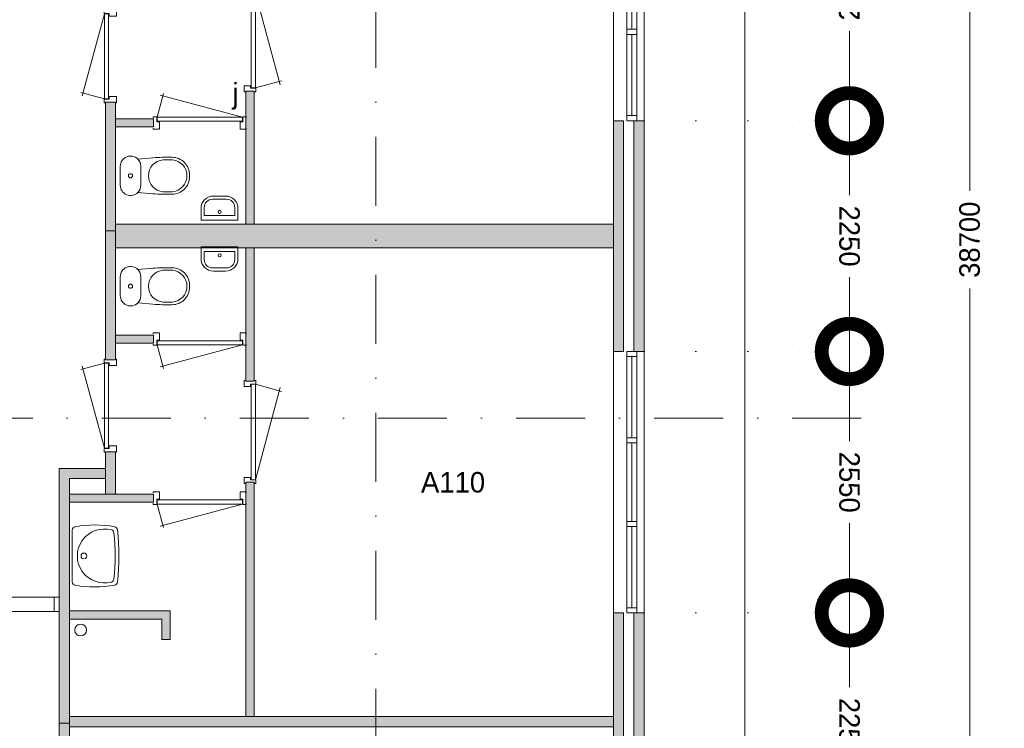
# Model space of a CAD drawing. Header units: millimetres. Extents: x -8493 to 75607, y -3060 to 56340.
# Tile 31 of 35: x 43980 to 53574, y 19269 to 26180. Entities that reach past the tile are written whole.
import ezdxf
from ezdxf.enums import TextEntityAlignment as Align

# ---------------------------------------------------------------- set-up
doc = ezdxf.new("R2010")
doc.units = ezdxf.units.MM
doc.header["$PDMODE"] = 3
doc.header["$PDSIZE"] = 1
doc.linetypes.add('DGN1', pattern=[504.6, 0, -504.6])
doc.linetypes.add('DGN4', pattern=[1345.6, 672.8, -336.4, 0, -336.4])
for name, color, linetype in [('16', 7, 'Continuous'), ('17', 7, 'Continuous'), ('30', 7, 'Continuous'), ('31', 7, 'Continuous'), ('32', 7, 'Continuous'), ('33', 7, 'Continuous'), ('40', 7, 'Continuous'), ('48', 7, 'Continuous'), ('56', 7, 'Continuous'), ('58', 7, 'Continuous'), ('61', 7, 'Continuous'), ('62', 7, 'Continuous')]:
    doc.layers.add(name, color=color, linetype=linetype)
doc.styles.add('dgn003', font='dgn003.shx')
doc.styles.get("Standard").update_dxf_attribs({"font": 'arial.ttf'})
doc.dimstyles.get("Standard").update_dxf_attribs({"dimtxt": 0.18, "dimasz": 0.18, "dimexe": 0.18, "dimexo": 0.0625, "dimgap": 0.09, "dimtad": 0, "dimtih": 1, "dimtoh": 1, "dimdec": 4, "dimzin": 0, "dimdsep": 46, "dimtxsty": 'Standard', "dimcen": 0.09, "dimadec": 0, "dimazin": 0, "dimtfac": 1, "dimtdec": 4, "dimtofl": 0, "dimtmove": 0, "dimatfit": 3, "dimfxl": 1, "dimtolj": 1, "dimtzin": 0, "dimarcsym": 0})

# ---------------------------------------------------------------- blocks, each defined once
blk = doc.blocks.new('CLOS0216')
at = {"layer": '40', "color": 7, "linetype": 'Continuous', "lineweight": 0}
for p, q in [((527.8, 155), (435.8, 155)), ((220, -92.5), (220, 92.5)), ((670, -1.1), (670, 0.8)), ((527.8, -155), (435.5, -155))]:
    blk.add_line(p, q, dxfattribs=at)
at = {"layer": '40', "color": 7, "linetype": 'Continuous', "lineweight": 0, "flags": 128}
for points in [[(338.3, -175.7), (191.9, -162), (191.9, -162, -0.674333), (20, -92.5), (20, -92.5), (20, 92.5), (20, 92.5, -0.674333), (191.9, 162), (191.9, 162), (338.3, 175.7), (338.3, 175.7, -0.023285), (431.3, 180), (431.3, 180), (525, 180), (525, 180, -0.414214), (695, 10), (695, 10), (695, -10), (695, -10, -0.414214), (525, -180), (525, -180), (431.3, -180), (431.3, -180, -0.023285), (338.3, -175.7)], [(436.6, -155, -0.917514), (436.6, 155)], [(527.8, 155, -0.917521), (527.8, -155)]]:
    blk.add_lwpolyline(points, format="xyb", dxfattribs=at)
at = {"layer": '40', "color": 7, "linetype": 'Continuous', "lineweight": 0}
blk.add_circle((120, 0), 20, dxfattribs=at)
for centre, start, end in [((120, 92.5), 0, 44.02728), ((120, -92.5), 315.97272, 0)]:
    blk.add_arc(centre, 100, start, end, dxfattribs=at)
blk = doc.blocks.new('WT0116')
at = {"layer": '40', "color": 7, "linetype": 'Continuous', "lineweight": 0}
blk.add_line((20, -253.2), (20, 253.2), dxfattribs=at)
blk.add_circle((133.3, 0), 28.1, dxfattribs=at)
for centre, radius, start, end in [((236.5, -765.8), 1068.4, 79.44861, 100.20169), ((53, 253.2), 33, 100.00267, 180), ((332.1, 0), 263.1, 74.86666, 285.13334), ((392.2, 222.2), 33, 6.04176, 74.86666), ((-1706.8, 0), 2143.7, 353.95824, 6.04176), ((426.2, 252), 33, 6.85751, 79.65449), ((-1669.4, 0), 2143.7, 353.14249, 6.85751), ((53, -253.2), 33, 180, 259.99733), ((236.5, 765.8), 1068.4, 259.79831, 280.55139), ((392.2, -222.2), 33, 285.13334, 353.95824), ((426.2, -252), 33, 280.34551, 353.14249)]:
    blk.add_arc(centre, radius, start, end, dxfattribs=at)
blk = doc.blocks.new('830R1048')
at = {"layer": '33', "color": 1, "linetype": 'Continuous', "lineweight": 0}
for p, q in [((-108, -38), (-336.87, -99.32)), ((-108, -868), (-322.82, -66.28))]:
    blk.add_line(p, q, dxfattribs=at)
at = {"layer": '33', "color": 92, "linetype": 'Continuous', "lineweight": 13, "true_color": 0x00e100, "flags": 128}
for points in [[(-100, 0), (-111, 0), (-111, -35), (-61, -35), (-61, -60), (11, -60), (11, 0), (0, 0)], [(-100, -906), (-111, -906), (-111, -871), (-61, -871), (-61, -846), (11, -846), (11, -906), (0, -906)]]:
    blk.add_lwpolyline(points, dxfattribs=at)
at = {"layer": '33', "color": 2, "linetype": 'Continuous', "lineweight": 13, "true_color": 0xf0f000, "flags": 128}
blk.add_lwpolyline([(-108, -868), (-108, -38), (-68, -38), (-68, -868), (-108, -868)], dxfattribs=at)
blk = doc.blocks.new('830R1049')
at = {"layer": '33', "color": 1, "linetype": 'Continuous', "lineweight": 0}
for p, q in [((38, -108), (99.32, -336.87)), ((868, -108), (66.28, -322.82))]:
    blk.add_line(p, q, dxfattribs=at)
at = {"layer": '33', "color": 92, "linetype": 'Continuous', "lineweight": 13, "true_color": 0x00e100, "flags": 128}
for points in [[(0, -100), (0, -111), (35, -111), (35, -61), (60, -61), (60, 11), (0, 11), (0, 0)], [(906, -100), (906, -111), (871, -111), (871, -61), (846, -61), (846, 11), (906, 11), (906, 0)]]:
    blk.add_lwpolyline(points, dxfattribs=at)
at = {"layer": '33', "color": 2, "linetype": 'Continuous', "lineweight": 13, "true_color": 0xf0f000, "flags": 128}
blk.add_lwpolyline([(868, -108), (38, -108), (38, -68), (868, -68), (868, -108)], dxfattribs=at)
blk = doc.blocks.new('930L0916')
at = {"layer": '33', "color": 1, "linetype": 'Continuous', "lineweight": 0}
for p, q in [((98, 968), (353.44, 899.56)), ((98, 38), (338.7, 936.31))]:
    blk.add_line(p, q, dxfattribs=at)
at = {"layer": '33', "color": 92, "linetype": 'Continuous', "lineweight": 13, "true_color": 0x00e100, "flags": 128}
for points in [[(90, 1006), (101, 1006), (101, 971), (51, 971), (51, 946), (-11, 946), (-11, 1006), (0, 1006)], [(90, 0), (101, 0), (101, 35), (51, 35), (51, 60), (-11, 60), (-11, 0), (0, 0)]]:
    blk.add_lwpolyline(points, dxfattribs=at)
at = {"layer": '33', "color": 2, "linetype": 'Continuous', "lineweight": 13, "true_color": 0xf0f000, "flags": 128}
blk.add_lwpolyline([(98, 968), (98, 38), (58, 38), (58, 968), (98, 968)], dxfattribs=at)
blk = doc.blocks.new('830R1050')
at = {"layer": '33', "color": 1, "linetype": 'Continuous', "lineweight": 0}
for p, q in [((38, -108), (99.32, -336.87)), ((868, -108), (66.28, -322.82))]:
    blk.add_line(p, q, dxfattribs=at)
at = {"layer": '33', "color": 92, "linetype": 'Continuous', "lineweight": 13, "true_color": 0x00e100, "flags": 128}
for points in [[(0, -100), (0, -111), (35, -111), (35, -61), (60, -61), (60, 11), (0, 11), (0, 0)], [(906, -100), (906, -111), (871, -111), (871, -61), (846, -61), (846, 11), (906, 11), (906, 0)]]:
    blk.add_lwpolyline(points, dxfattribs=at)
at = {"layer": '33', "color": 2, "linetype": 'Continuous', "lineweight": 13, "true_color": 0xf0f000, "flags": 128}
blk.add_lwpolyline([(868, -108), (38, -108), (38, -68), (868, -68), (868, -108)], dxfattribs=at)
blk = doc.blocks.new('FT0116')
at = {"layer": '40', "color": 7, "linetype": 'Continuous', "lineweight": 0}
for p, q in [((-180, -135.1), (-180, -20)), ((-180, -20), (180, -20)), ((-148.9, -64.6), (148.9, -64.6)), ((148.9, -64.6), (148.9, -144))]:
    blk.add_line(p, q, dxfattribs=at)
at = {"layer": '40', "color": 7, "linetype": 'Continuous', "lineweight": 0, "flags": 128}
for points in [[(-148.9, -144), (-148.9, -64.6)], [(180, -20), (180, -135.1)], [(68.9, -224), (-68.9, -224)], [(60, -255.1), (-60, -255.1)]]:
    blk.add_lwpolyline(points, dxfattribs=at)
for points in [[(-60, -255.1, -0.414214), (-180, -135.1)], [(-68.9, -224, -0.414214), (-148.9, -144)]]:
    blk.add_lwpolyline(points, format="xyb", dxfattribs=at)
at = {"layer": '40', "color": 7, "linetype": 'Continuous', "lineweight": 0}
blk.add_circle((0.9, -101.1), 15.1, dxfattribs=at)
for centre, radius in [((60, -135.1), 120), ((68.9, -144), 80)]:
    blk.add_arc(centre, radius, 270, 0, dxfattribs=at)
blk = doc.blocks.new('930L0917')
at = {"layer": '33', "color": 1, "linetype": 'Continuous', "lineweight": 0}
for p, q in [((98, -38), (338.7, -936.31)), ((98, -968), (353.44, -899.56))]:
    blk.add_line(p, q, dxfattribs=at)
at = {"layer": '33', "color": 92, "linetype": 'Continuous', "lineweight": 13, "true_color": 0x00e100, "flags": 128}
for points in [[(90, 0), (101, 0), (101, -35), (51, -35), (51, -60), (-11, -60), (-11, 0), (0, 0)], [(90, -1006), (101, -1006), (101, -971), (51, -971), (51, -946), (-11, -946), (-11, -1006), (0, -1006)]]:
    blk.add_lwpolyline(points, dxfattribs=at)
at = {"layer": '33', "color": 2, "linetype": 'Continuous', "lineweight": 13, "true_color": 0xf0f000, "flags": 128}
blk.add_lwpolyline([(98, -968), (98, -38), (58, -38), (58, -968), (98, -968)], dxfattribs=at)
blk = doc.blocks.new('CLOS0217')
at = {"layer": '40', "color": 7, "linetype": 'Continuous', "lineweight": 0}
for p, q in [((527.8, 155), (435.5, 155)), ((220, 92.5), (220, -92.5)), ((670, 1.1), (670, -0.8)), ((527.8, -155), (435.8, -155))]:
    blk.add_line(p, q, dxfattribs=at)
at = {"layer": '40', "color": 7, "linetype": 'Continuous', "lineweight": 0, "flags": 128}
for points in [[(338.3, 175.7), (191.9, 162), (191.9, 162, 0.674333), (20, 92.5), (20, 92.5), (20, -92.5), (20, -92.5, 0.674333), (191.9, -162), (191.9, -162), (338.3, -175.7), (338.3, -175.7, 0.023285), (431.3, -180), (431.3, -180), (525, -180), (525, -180, 0.414214), (695, -10), (695, -10), (695, 10), (695, 10, 0.414214), (525, 180), (525, 180), (431.3, 180), (431.3, 180, 0.023285), (338.3, 175.7)], [(191.9, 162, -0.194504), (220, 92.5)], [(220, -92.5, -0.194504), (191.9, -162)]]:
    blk.add_lwpolyline(points, format="xyb", dxfattribs=at)
at = {"layer": '40', "color": 7, "linetype": 'Continuous', "lineweight": 0}
blk.add_circle((120, 0), 20, dxfattribs=at)
for centre, start, end in [((450, 0), 94.92635, 265.07365), ((514.4, 0), 274.9259, 85.0741)]:
    blk.add_arc(centre, 155.6, start, end, dxfattribs=at)
blk = doc.blocks.new('830R1052')
at = {"layer": '33', "color": 1, "linetype": 'Continuous', "lineweight": 0}
for p, q in [((38, 108), (99.32, 336.87)), ((868, 108), (66.28, 322.82))]:
    blk.add_line(p, q, dxfattribs=at)
at = {"layer": '33', "color": 92, "linetype": 'Continuous', "lineweight": 13, "true_color": 0x00e100, "flags": 128}
for points in [[(0, 100), (0, 111), (35, 111), (35, 61), (60, 61), (60, -11), (0, -11), (0, 0)], [(906, 100), (906, 111), (871, 111), (871, 61), (846, 61), (846, -11), (906, -11), (906, 0)]]:
    blk.add_lwpolyline(points, dxfattribs=at)
at = {"layer": '33', "color": 2, "linetype": 'Continuous', "lineweight": 13, "true_color": 0xf0f000, "flags": 128}
blk.add_lwpolyline([(868, 108), (38, 108), (38, 68), (868, 68), (868, 108)], dxfattribs=at)
blk = doc.blocks.new('FT0117')
at = {"layer": '40', "color": 7, "linetype": 'Continuous', "lineweight": 0}
for p, q in [((-180, 135.1), (-180, 20)), ((148.9, 64.6), (148.9, 144)), ((-180, 20), (180, 20)), ((-148.9, 64.6), (148.9, 64.6))]:
    blk.add_line(p, q, dxfattribs=at)
at = {"layer": '40', "color": 7, "linetype": 'Continuous', "lineweight": 0, "flags": 128}
for points in [[(68.9, 224), (-68.9, 224)], [(60, 255.1), (-60, 255.1)], [(-148.9, 144), (-148.9, 64.6)], [(180, 20), (180, 135.1)]]:
    blk.add_lwpolyline(points, dxfattribs=at)
for points in [[(60, 255.1, -0.414214), (180, 135.1)], [(68.9, 224, -0.414214), (148.9, 144)]]:
    blk.add_lwpolyline(points, format="xyb", dxfattribs=at)
at = {"layer": '40', "color": 7, "linetype": 'Continuous', "lineweight": 0}
blk.add_circle((0.9, 101.1), 15.1, dxfattribs=at)
for centre, radius in [((-60, 135.1), 120), ((-68.9, 144), 80)]:
    blk.add_arc(centre, radius, 90, 180, dxfattribs=at)
blk = doc.blocks.new('830R1053')
at = {"layer": '33', "color": 1, "linetype": 'Continuous', "lineweight": 0}
for p, q in [((-108, 868), (-322.82, 66.28)), ((-108, 38), (-336.87, 99.32))]:
    blk.add_line(p, q, dxfattribs=at)
at = {"layer": '33', "color": 92, "linetype": 'Continuous', "lineweight": 13, "true_color": 0x00e100, "flags": 128}
for points in [[(-100, 906), (-111, 906), (-111, 871), (-61, 871), (-61, 846), (11, 846), (11, 906), (0, 906)], [(-100, 0), (-111, 0), (-111, 35), (-61, 35), (-61, 60), (11, 60), (11, 0), (0, 0)]]:
    blk.add_lwpolyline(points, dxfattribs=at)
at = {"layer": '33', "color": 2, "linetype": 'Continuous', "lineweight": 13, "true_color": 0xf0f000, "flags": 128}
blk.add_lwpolyline([(-108, 868), (-108, 38), (-68, 38), (-68, 868), (-108, 868)], dxfattribs=at)
blk = doc.blocks.new('_DotSmall')
at = {"color": 0, "linetype": 'ByBlock', "const_width": 0.5}
blk.add_lwpolyline([(-0.0625, 0, 1), (0.0625, 0, 1)], format="xyb", close=True, dxfattribs=at)
blk = doc.blocks.new('*D2937')
at = {"layer": '58', "color": 3, "linetype": 'Continuous', "lineweight": 0, "transparency": 16777216}
for p, q in [((52064.76, 27744.49), (52064.76, 26869.49)), ((52064.76, 25194.49), (52064.76, 26069.49))]:
    blk.add_line(p, q, dxfattribs=at)
at = {"layer": 'Defpoints', "color": 0, "linetype": 'Continuous', "transparency": 16777216}
for p in [(50064.76, 27744.49), (50064.76, 25194.49), (52064.76, 25194.49)]:
    blk.add_point(p, dxfattribs=at)
at = {"layer": '58', "color": 3, "linetype": 'Continuous', "lineweight": 0, "transparency": 16777216, "xscale": 1080, "yscale": 1080, "zscale": 1080}
for p, rotation in [((52064.76, 27744.49), 90), ((52064.76, 25194.49), 270)]:
    blk.add_blockref('_DotSmall', p, dxfattribs=dict(at, rotation=rotation))
at = {"layer": '58', "color": 3, "linetype": 'Continuous', "lineweight": 0, "transparency": 16777216, "insert": (52064.76, 26469.49), "char_height": 200, "attachment_point": 5, "rotation": 90, "style": 'dgn003'}
blk.add_mtext('\\A1;2550', dxfattribs=at)
blk = doc.blocks.new('*D2938')
at = {"layer": '58', "color": 3, "linetype": 'Continuous', "lineweight": 0, "transparency": 16777216}
for p, q in [((52064.76, 25194.49), (52064.76, 24469.49)), ((52064.76, 22944.49), (52064.76, 23669.49))]:
    blk.add_line(p, q, dxfattribs=at)
at = {"layer": 'Defpoints', "color": 0, "linetype": 'Continuous', "transparency": 16777216}
for p in [(50064.76, 25194.49), (52064.76, 25194.49), (50064.76, 22944.49)]:
    blk.add_point(p, dxfattribs=at)
at = {"layer": '58', "color": 3, "linetype": 'Continuous', "lineweight": 0, "transparency": 16777216, "xscale": 1080, "yscale": 1080, "zscale": 1080}
for p, rotation in [((52064.76, 25194.49), 90), ((52064.76, 22944.49), 270)]:
    blk.add_blockref('_DotSmall', p, dxfattribs=dict(at, rotation=rotation))
at = {"layer": '58', "color": 3, "linetype": 'Continuous', "lineweight": 0, "transparency": 16777216, "insert": (52064.76, 24069.49), "char_height": 200, "attachment_point": 5, "rotation": 270, "style": 'dgn003'}
blk.add_mtext('\\A1;2250', dxfattribs=at)
blk = doc.blocks.new('*D2939')
at = {"layer": '58', "color": 3, "linetype": 'Continuous', "lineweight": 0, "transparency": 16777216}
for p, q in [((52064.76, 22944.49), (52064.76, 22069.49)), ((52064.76, 20394.49), (52064.76, 21269.49))]:
    blk.add_line(p, q, dxfattribs=at)
at = {"layer": 'Defpoints', "color": 0, "linetype": 'Continuous', "transparency": 16777216}
for p in [(50064.76, 22944.49), (52064.76, 22944.49), (50064.76, 20394.49)]:
    blk.add_point(p, dxfattribs=at)
at = {"layer": '58', "color": 3, "linetype": 'Continuous', "lineweight": 0, "transparency": 16777216, "xscale": 1080, "yscale": 1080, "zscale": 1080}
for p, rotation in [((52064.76, 22944.49), 90), ((52064.76, 20394.49), 270)]:
    blk.add_blockref('_DotSmall', p, dxfattribs=dict(at, rotation=rotation))
at = {"layer": '58', "color": 3, "linetype": 'Continuous', "lineweight": 0, "transparency": 16777216, "insert": (52064.76, 21669.49), "char_height": 200, "attachment_point": 5, "rotation": 270, "style": 'dgn003'}
blk.add_mtext('\\A1;2550', dxfattribs=at)
blk = doc.blocks.new('*D2940')
at = {"layer": '58', "color": 3, "linetype": 'Continuous', "lineweight": 0, "transparency": 16777216}
for p, q in [((52064.76, 20394.49), (52064.76, 19669.49)), ((52064.76, 18144.49), (52064.76, 18869.49))]:
    blk.add_line(p, q, dxfattribs=at)
at = {"layer": 'Defpoints', "color": 0, "linetype": 'Continuous', "transparency": 16777216}
for p in [(50064.76, 20394.49), (52064.76, 20394.49), (50064.76, 18144.49)]:
    blk.add_point(p, dxfattribs=at)
at = {"layer": '58', "color": 3, "linetype": 'Continuous', "lineweight": 0, "transparency": 16777216, "xscale": 1080, "yscale": 1080, "zscale": 1080}
for p, rotation in [((52064.76, 20394.49), 90), ((52064.76, 18144.49), 270)]:
    blk.add_blockref('_DotSmall', p, dxfattribs=dict(at, rotation=rotation))
at = {"layer": '58', "color": 3, "linetype": 'Continuous', "lineweight": 0, "transparency": 16777216, "insert": (52064.76, 19269.49), "char_height": 200, "attachment_point": 5, "rotation": 270, "style": 'dgn003'}
blk.add_mtext('\\A1;2250', dxfattribs=at)
blk = doc.blocks.new('*D2877')
at = {"layer": '58', "color": 3, "linetype": 'Continuous', "lineweight": 0, "transparency": 16777216}
for p, q in [((53236.8, 43384.5), (53236.8, 24510.4)), ((53236.8, 4684.5), (53236.8, 23558.6))]:
    blk.add_line(p, q, dxfattribs=at)
at = {"layer": 'Defpoints', "color": 0, "linetype": 'Continuous', "transparency": 16777216}
for p in [(51045, 43384.5), (51045, 4684.5), (53236.8, 4684.5)]:
    blk.add_point(p, dxfattribs=at)
at = {"layer": '58', "color": 3, "linetype": 'Continuous', "lineweight": 0, "transparency": 16777216, "xscale": 1080, "yscale": 1080, "zscale": 1080}
for p, rotation in [((53236.8, 43384.5), 90), ((53236.8, 4684.5), 270)]:
    blk.add_blockref('_DotSmall', p, dxfattribs=dict(at, rotation=rotation))
at = {"layer": '58', "color": 3, "linetype": 'Continuous', "lineweight": 0, "transparency": 16777216, "insert": (53236.8, 24034.5), "char_height": 200, "attachment_point": 5, "rotation": 90, "style": 'dgn003'}
blk.add_mtext('\\A1;38700', dxfattribs=at)

msp = doc.modelspace()

# ---------------------------------------------------------------- hatches: boundary and pattern name
at = {"layer": '16'}
for points in [[(49964.76, 22944.49), (49964.76, 25194.49), (50064.76, 25194.49), (50064.76, 22944.49)], [(49964.76, 18144.49), (49964.76, 20394.49), (50064.76, 20394.49), (50064.76, 18144.49)]]:
    msp.add_hatch(color=7, dxfattribs=at).paths.add_polyline_path(points)
at = {"layer": '62'}
for color, points in [(9, [(46184.76, 25484.49), (46184.76, 24184.49), (46264.76, 24184.49), (46264.76, 25484.49)]), (7, [(44914.76, 25374.49), (44914.76, 24119.49), (44814.76, 24119.49), (44814.76, 25374.49)]), (9, [(45284.76, 25214.49), (45284.76, 25134.49), (44914.76, 25134.49), (44914.76, 25214.49)]), (9, [(49764.76, 22944.49), (49764.76, 25194.49), (49864.76, 25194.49), (49864.76, 22944.49)]), (9, [(44914.76, 24184.49), (49764.76, 24184.49), (49764.76, 23954.49), (44914.76, 23954.49)]), (7, [(44914.76, 22864.49), (44914.76, 24119.49), (44814.76, 24119.49), (44814.76, 22864.49)]), (9, [(46184.76, 22654.49), (46184.76, 23954.49), (46264.76, 23954.49), (46264.76, 22654.49)]), (9, [(45284.76, 23024.49), (45284.76, 23104.49), (44914.76, 23104.49), (44914.76, 23024.49)]), (7, [(44914.76, 21554.49), (44914.76, 21964.49), (44814.76, 21964.49), (44814.76, 21554.49)]), (7, [(44364.76, 19319.49), (44464.76, 19319.49), (44464.76, 21704.49), (44814.76, 21704.49), (44814.76, 21804.49), (44364.76, 21804.49)]), (9, [(46184.76, 19384.49), (46184.76, 21669.49), (46264.76, 21669.49), (46264.76, 19384.49)]), (9, [(45284.76, 21474.49), (45284.76, 21554.49), (44464.76, 21554.49), (44464.76, 21474.49)]), (9, [(45364.76, 20134.49), (45444.76, 20134.49), (45444.76, 20414.49), (44464.76, 20414.49), (44464.76, 20334.49), (45364.76, 20334.49)]), (9, [(49764.76, 18144.49), (49764.76, 20394.49), (49864.76, 20394.49), (49864.76, 18144.49)]), (9, [(44464.76, 19384.49), (49764.76, 19384.49), (49764.76, 19284.49), (44464.76, 19284.49)]), (7, [(44364.76, 19319.49), (44464.76, 19319.49), (44464.76, 16934.49), (44814.76, 16934.49), (44814.76, 16834.49), (44364.76, 16834.49)])]:
    msp.add_hatch(color=color, dxfattribs=at).paths.add_polyline_path(points)

# ---------------------------------------------------------------- linework, layer by layer
at = {"layer": '16', "color": 92, "linetype": 'Continuous', "lineweight": 0, "true_color": 0x00e100, "flags": 128}
for points in [[(46184.76, 24184.49), (46184.76, 25484.49), (46264.76, 25484.49), (46264.76, 24184.49), (46184.76, 24184.49)], [(44814.76, 25374.49), (44814.76, 24119.49), (44914.76, 24119.49), (44914.76, 25374.49), (44814.76, 25374.49)], [(44914.76, 25214.49), (44914.76, 25134.49), (45284.76, 25134.49), (45284.76, 25214.49), (44914.76, 25214.49)], [(49764.76, 22944.49), (49764.76, 25194.49), (49864.76, 25194.49), (49864.76, 22944.49), (49764.76, 22944.49)], [(49964.76, 22944.49), (49964.76, 25194.49), (50064.76, 25194.49), (50064.76, 22944.49), (49964.76, 22944.49)], [(44814.76, 22864.49), (44814.76, 24119.49), (44914.76, 24119.49), (44914.76, 22864.49), (44814.76, 22864.49)], [(46184.76, 23954.49), (46184.76, 22654.49), (46264.76, 22654.49), (46264.76, 23954.49), (46184.76, 23954.49)], [(44914.76, 23024.49), (44914.76, 23104.49), (45284.76, 23104.49), (45284.76, 23024.49), (44914.76, 23024.49)], [(44814.76, 21554.49), (44814.76, 21964.49), (44914.76, 21964.49), (44914.76, 21554.49), (44814.76, 21554.49)], [(44364.76, 19319.49), (44364.76, 21804.49), (44814.76, 21804.49), (44814.76, 21704.49), (44464.76, 21704.49), (44464.76, 19319.49), (44364.76, 19319.49)], [(46184.76, 21669.49), (46184.76, 19384.49), (46264.76, 19384.49), (46264.76, 21669.49), (46184.76, 21669.49)], [(44464.76, 21474.49), (44464.76, 21554.49), (45284.76, 21554.49), (45284.76, 21474.49), (44464.76, 21474.49)], [(44464.76, 20334.49), (45364.76, 20334.49), (45364.76, 20134.49), (45444.76, 20134.49), (45444.76, 20414.49), (44464.76, 20414.49), (44464.76, 20334.49)], [(49764.76, 18144.49), (49764.76, 20394.49), (49864.76, 20394.49), (49864.76, 18144.49), (49764.76, 18144.49)], [(49964.76, 18144.49), (49964.76, 20394.49), (50064.76, 20394.49), (50064.76, 18144.49), (49964.76, 18144.49)], [(44364.76, 19319.49), (44364.76, 16834.49), (44814.76, 16834.49), (44814.76, 16934.49), (44464.76, 16934.49), (44464.76, 19319.49), (44364.76, 19319.49)]]:
    msp.add_lwpolyline(points, dxfattribs=at)
at = {"layer": '16', "color": 7, "linetype": 'Continuous', "lineweight": 0, "flags": 128}
for points in [[(49964.76, 22944.49), (49964.76, 25194.49), (50064.76, 25194.49), (50064.76, 22944.49), (49964.76, 22944.49)], [(49964.76, 18144.49), (49964.76, 20394.49), (50064.76, 20394.49), (50064.76, 18144.49), (49964.76, 18144.49)]]:
    msp.add_lwpolyline(points, dxfattribs=at)
at = {"layer": '17', "color": 92, "linetype": 'Continuous', "lineweight": 0, "true_color": 0x00e100, "flags": 128}
for points in [[(44914.76, 24184.49), (44914.76, 23954.49), (49764.76, 23954.49), (49764.76, 24184.49), (44914.76, 24184.49)], [(44464.76, 19284.49), (49764.76, 19284.49), (49764.76, 19384.49), (44464.76, 19384.49), (44464.76, 19284.49)]]:
    msp.add_lwpolyline(points, dxfattribs=at)
at = {"layer": '30', "color": 3, "linetype": 'Continuous', "lineweight": 0}
for p, q in [((49764.76, 25194.49), (49764.76, 27744.49)), ((50064.76, 25194.49), (50064.76, 27744.49)), ((49764.76, 22944.49), (49764.76, 20394.49)), ((50064.76, 22944.49), (50064.76, 20394.49))]:
    msp.add_line(p, q, dxfattribs=at)
at = {"layer": '31', "color": 3, "linetype": 'Continuous', "lineweight": 0}
for p, q in [((44364.76, 20549.64), (42764.76, 20549.64)), ((44364.76, 20409.64), (42764.76, 20409.64))]:
    msp.add_line(p, q, dxfattribs=at)
at = {"layer": '32', "color": 3, "linetype": 'Continuous', "lineweight": 0}
for p, q in [((49994.76, 25244.49), (49994.76, 27744.49)), ((49894.76, 27694.49), (49894.76, 25244.49)), ((49944.76, 26086.16), (49944.76, 26852.83)), ((49944.76, 25244.49), (49944.76, 26036.16)), ((49894.76, 25244.49), (49994.76, 25244.49)), ((49894.76, 20444.49), (49894.76, 22894.49)), ((49894.76, 22894.49), (49994.76, 22894.49)), ((49944.76, 22894.49), (49944.76, 22102.82)), ((49994.76, 22894.49), (49994.76, 20394.49)), ((49944.76, 22052.82), (49944.76, 21286.15)), ((49944.76, 21236.15), (49944.76, 20444.49))]:
    msp.add_line(p, q, dxfattribs=at)
at = {"layer": '32', "color": 3, "linetype": 'Continuous', "lineweight": 0, "flags": 128}
for points in [[(49994.76, 26036.16), (49994.76, 26086.16), (49894.76, 26086.16), (49894.76, 26036.16), (49994.76, 26036.16)], [(49994.76, 25194.49), (49994.76, 25244.49), (49894.76, 25244.49), (49894.76, 25194.49), (49994.76, 25194.49)], [(49994.76, 22944.49), (49994.76, 22894.49), (49894.76, 22894.49), (49894.76, 22944.49), (49994.76, 22944.49)], [(49994.76, 22102.82), (49994.76, 22052.82), (49894.76, 22052.82), (49894.76, 22102.82), (49994.76, 22102.82)], [(49994.76, 21286.15), (49994.76, 21236.15), (49894.76, 21236.15), (49894.76, 21286.15), (49994.76, 21286.15)], [(44364.76, 20409.64), (44314.76, 20409.64), (44314.76, 20548.64), (44364.76, 20548.64), (44364.76, 20409.64)], [(49994.76, 20444.49), (49994.76, 20394.49), (49894.76, 20394.49), (49894.76, 20444.49), (49994.76, 20444.49)]]:
    msp.add_lwpolyline(points, dxfattribs=at)
at = {"layer": '40', "color": 3, "linetype": 'Continuous', "lineweight": 0}
msp.add_circle((44573.36, 20227.73), 57.46, dxfattribs=at)
at = {"layer": '56', "color": 3, "linetype": 'DGN4', "lineweight": 0}
for p, q in [((47449.76, 55989.76), (47449.76, 547.85)), ((52180.43, 22292.77), (-3616.95, 22292.77))]:
    msp.add_line(p, q, dxfattribs=at)
at = {"layer": '58', "color": 3, "linetype": 'Continuous', "lineweight": 0}
msp.add_line((51044.98, 4684.49), (51044.98, 43384.49), dxfattribs=at)
at = {"layer": '58', "color": 3, "linetype": 'DGN1', "lineweight": 0}
for p, q in [((50064.76, 25194.49), (52064.76, 25194.49)), ((50064.76, 22944.49), (52064.76, 22944.49)), ((50064.76, 20394.49), (52064.76, 20394.49))]:
    msp.add_line(p, q, dxfattribs=at)
at = {"layer": '62', "color": 9, "linetype": 'Continuous', "lineweight": 0, "flags": 128}
for points in [[(46184.76, 25484.49), (46184.76, 24184.49), (46264.76, 24184.49), (46264.76, 25484.49), (46184.76, 25484.49)], [(45284.76, 25214.49), (45284.76, 25134.49), (44914.76, 25134.49), (44914.76, 25214.49), (45284.76, 25214.49)], [(49764.76, 22944.49), (49764.76, 25194.49), (49864.76, 25194.49), (49864.76, 22944.49), (49764.76, 22944.49)], [(44914.76, 24184.49), (49764.76, 24184.49), (49764.76, 23954.49), (44914.76, 23954.49), (44914.76, 24184.49)], [(46184.76, 22654.49), (46184.76, 23954.49), (46264.76, 23954.49), (46264.76, 22654.49), (46184.76, 22654.49)], [(45284.76, 23024.49), (45284.76, 23104.49), (44914.76, 23104.49), (44914.76, 23024.49), (45284.76, 23024.49)], [(46184.76, 19384.49), (46184.76, 21669.49), (46264.76, 21669.49), (46264.76, 19384.49), (46184.76, 19384.49)], [(45284.76, 21474.49), (45284.76, 21554.49), (44464.76, 21554.49), (44464.76, 21474.49), (45284.76, 21474.49)], [(45364.76, 20134.49), (45444.76, 20134.49), (45444.76, 20414.49), (44464.76, 20414.49), (44464.76, 20334.49), (45364.76, 20334.49), (45364.76, 20134.49)], [(49764.76, 18144.49), (49764.76, 20394.49), (49864.76, 20394.49), (49864.76, 18144.49), (49764.76, 18144.49)], [(44464.76, 19384.49), (49764.76, 19384.49), (49764.76, 19284.49), (44464.76, 19284.49), (44464.76, 19384.49)]]:
    msp.add_lwpolyline(points, dxfattribs=at)
at = {"layer": '62', "color": 7, "linetype": 'Continuous', "lineweight": 0, "flags": 128}
for points in [[(44914.76, 25374.49), (44914.76, 24119.49), (44814.76, 24119.49), (44814.76, 25374.49), (44914.76, 25374.49)], [(44914.76, 22864.49), (44914.76, 24119.49), (44814.76, 24119.49), (44814.76, 22864.49), (44914.76, 22864.49)], [(44914.76, 21554.49), (44914.76, 21964.49), (44814.76, 21964.49), (44814.76, 21554.49), (44914.76, 21554.49)], [(44364.76, 19319.49), (44464.76, 19319.49), (44464.76, 21704.49), (44814.76, 21704.49), (44814.76, 21804.49), (44364.76, 21804.49), (44364.76, 19319.49)], [(44364.76, 19319.49), (44464.76, 19319.49), (44464.76, 16934.49), (44814.76, 16934.49), (44814.76, 16834.49), (44364.76, 16834.49), (44364.76, 19319.49)]]:
    msp.add_lwpolyline(points, dxfattribs=at)

# ---------------------------------------------------------------- block references
at = {"color": 7, "linetype": 'Continuous', "lineweight": 0}
for name, p in [('930L0917', (46178.79, 26482.72)), ('830R1053', (44912.86, 25369.78)), ('830R1052', (45281.67, 25122.89)), ('CLOS0217', (44939.66, 24658)), ('FT0117', (45926.8, 24204.92)), ('FT0116', (45926.8, 23984.06)), ('CLOS0216', (44939.66, 23580.98)), ('830R1050', (45281.67, 23116.09)), ('830R1048', (44912.86, 22869.2)), ('930L0916', (46178.79, 21656.26)), ('830R1049', (45281.68, 21564.67)), ('WT0116', (44472.62, 20950.35))]:
    msp.add_blockref(name, p, dxfattribs=at)

# ---------------------------------------------------------------- texts
at = {"layer": '48', "color": 7, "linetype": 'Continuous', "lineweight": 0, "style": 'dgn003'}
msp.add_text('A110', height=200, dxfattribs=at).set_placement((48202.69, 21669.17), align=Align.MIDDLE_CENTER)
at = {"layer": '61', "color": 7, "linetype": 'Continuous', "lineweight": 0, "style": 'dgn003'}
msp.add_text('j', height=200, dxfattribs=at).set_placement((46081.84, 25463.18), align=Align.MIDDLE_CENTER)

# ---------------------------------------------------------------- dimensions: what is measured, and where the dimension line sits
at = {"layer": '58', "color": 3, "linetype": 'Continuous', "lineweight": 0}
for base, p1, p2, angle, picture, middle, turn in [((53236.81, 4684.49), (51044.98, 43384.49), (51044.98, 4684.49), 90, '*D2877', (53236.81, 24034.49), 90), ((52064.76, 25194.49), (50064.76, 27744.49), (50064.76, 25194.49), 90, '*D2937', (52064.76, 26469.49), 90), ((52064.76, 25194.49), (50064.76, 22944.49), (50064.76, 25194.49), 270, '*D2938', (52064.76, 24069.49), 270), ((52064.76, 22944.49), (50064.76, 20394.49), (50064.76, 22944.49), 270, '*D2939', (52064.76, 21669.49), 270), ((52064.76, 20394.49), (50064.76, 18144.49), (50064.76, 20394.49), 270, '*D2940', (52064.76, 19269.49), 270)]:
    dim = msp.add_linear_dim(base=base, p1=p1, p2=p2, angle=angle, dimstyle='Standard', override={"dimscale": 1, "dimtxt": 200, "dimasz": 1080, "dimexe": 0, "dimexo": 0, "dimgap": 100, "dimtad": 1, "dimjust": 0, "dimtih": 0, "dimtoh": 0, "dimdec": 0, "dimlfac": 1, "dimzin": 11, "dimdsep": 46, "dimlunit": 2, "dimpost": '<>', "dimtxsty": 'dgn003', "dimblk1": 'DotSmall', "dimblk2": 'DotSmall', "dimsah": 1, "dimcen": 0, "dimse1": 1, "dimse2": 1, "dimclrd": 3, "dimclre": 3, "dimclrt": 3, "dimtol": 0, "dimtix": 1, "dimtofl": 1, "dimatfit": 3, "dimfrac": 1, "dimtolj": 1, "dimlwd": 0, "dimlwe": 0}, dxfattribs=at)
    dim.commit()
    dim.dimension.update_dxf_attribs({"geometry": picture, "text_midpoint": middle, "text_rotation": turn})

doc.saveas('drawing.dxf')
